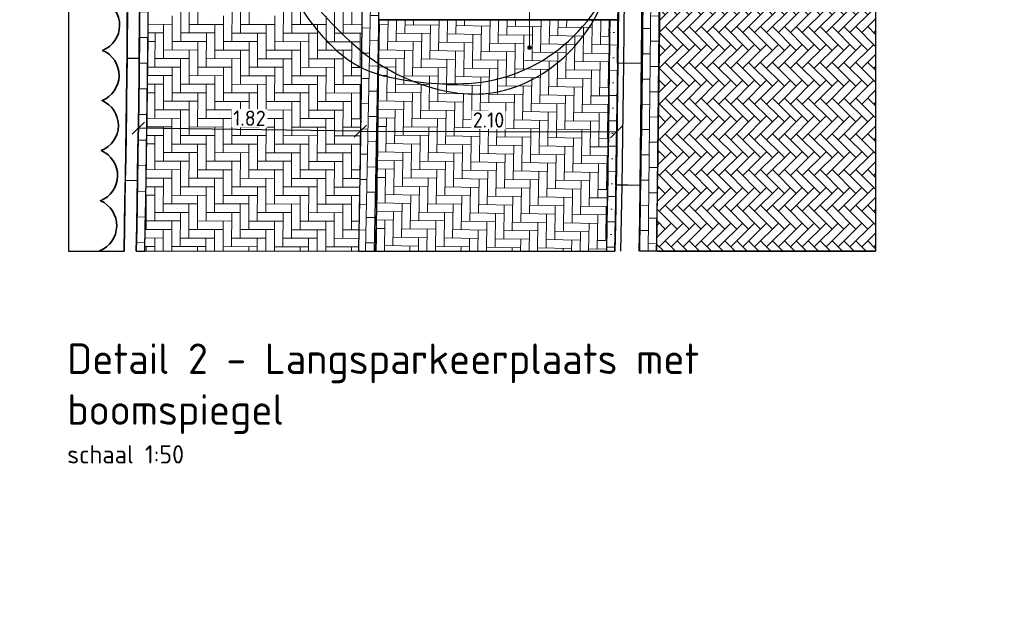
# Model space of a CAD drawing. Header units: metres. Extents: x -890 to 5635, y -951 to 6976.
# Tile 26 of 58: x 34.5 to 42.57, y 10.05 to 14.84. Entities that reach past the tile are written whole.
import ezdxf
from ezdxf import colors
from ezdxf.entities.mleader import LeaderData, LeaderLine
from ezdxf.math import Vec2, Vec3

# ---------------------------------------------------------------- set-up
doc = ezdxf.new("R2010")
doc.units = ezdxf.units.M
doc.linetypes.add('VH-GELEIDEBAND_50X200', pattern=[8, 4, -2, 0, -2])
for name, color, linetype in [('N-WE-GR-BOOM_2e_grootte-S', 3, 'Continuous'), ('TB63_BOOM', 3, 'Continuous'), ('TM00_MAATVOERING', 1, 'Continuous')]:
    doc.layers.add(name, color=color, linetype=linetype)
for name, color, linetype, lineweight in [('N-WE-GR-GRAS-A', 11, 'Continuous', 13), ('N-WE-GR-HAAG2-G', 90, 'Continuous', 35), ('N-WE-VH-KANTOPSLUITING_GELEIDEBAND_50 200_250-S', 20, 'Continuous', 25), ('N-WE-VH-KANTOPSLUITING_GELEIDEBAND_50X200-G', 3, 'VH-GELEIDEBAND_50X200', 35), ('N-WE-VH-KANTOPSLUITING_OPSLUITBAND_100X200-G', 3, 'Continuous', 25), ('N-WE-VH-KANTOPSLUITING_OPSLUITBAND_100X200-S', 150, 'Continuous', 25), ('N-WE-VH-KANTOPSLUITING_VOORKANTBAND_GB_50x200-G', 3, 'Continuous', 25), ('N-WE-VH-KANTOPSLUITING_VOORKANTBAND_OB_100x200-G', 3, 'Continuous', 25), ('N-WE-VH-VERHARDING_BETONSTRAATSTEEN-A', 11, 'Continuous', 13), ('N-WE-VH-VERHARDING_BETONSTRAATSTEEN-G', 253, 'Continuous', 35), ('N-WE-VH-VERHARDING_BETONSTRAATSTEEN_DIKFORMAAT-V', 253, 'Continuous', 18), ('N-WE-VH-VERHARDING_STRAATBAKSTEEN-A', 11, 'Continuous', 13), ('N-WE-VH-VERHARDING_STRAATBAKSTEEN-V', 253, 'Continuous', 18), ('X-XX-AL-AANPIJLING-T18', 10, 'Continuous', 18), ('X-XX-AL-T50', 130, 'Continuous', 50)]:
    doc.layers.add(name, color=color, linetype=linetype, lineweight=lineweight)
doc.layers.add('TL00_HULPLAAG', color=211, linetype='Continuous', plot=False)
doc.styles.add('NLCS-ISO', font='NLCS-ISO.ttf')
doc.styles.add('NLCS-ISO-M20-T50', font='NLCS-ISO.ttf', dxfattribs={"height": 0.1})
doc.styles.add('NLCS-ISO-M50-T50', font='NLCS-ISO.ttf', dxfattribs={"height": 0.25})
doc.dimstyles.new('NLCS RODOR-DIM-050', dxfattribs={"dimscale": 0.05, "dimtxt": 2.5, "dimasz": 2, "dimexe": 1.25, "dimexo": 0.625, "dimtad": 1, "dimzin": 1, "dimdsep": 46, "dimtxsty": 'NLCS-ISO', "dimblk": 'OBLIQUE', "dimcen": 0, "dimse1": 1, "dimse2": 1, "dimclrd": 256, "dimclre": 1, "dimclrt": 256, "dimadec": 0, "dimazin": 0, "dimtfac": 1, "dimtmove": 2, "dimatfit": 3, "dimfxl": 1, "dimtfill": 1, "dimtolj": 1, "dimtzin": 0, "dimlwd": -1, "dimlwe": -1, "dimarcsym": 0})

# ---------------------------------------------------------------- blocks, each defined once
blk = doc.blocks.new('SB-BOOM19')
at = {"layer": 'TB63_BOOM', "linetype": 'Continuous'}
blk.add_circle((0, 0), 0.02, dxfattribs=at)
for centre, radius, start, end in [((0.0203, -0.1229), 0.5914, 95.7743, 119.9478), ((0.1213, -0.0898), 0.5712, 106.3689, 124.4478), ((0.095, -0.0002), 0.4778, 86.5891, 106.3683), ((0.0083, -0.0042), 0.472, 51.5393, 95.7734), ((0.1097, 0.2471), 0.2301, 38.2099, 86.5855), ((-0.108, 0.0998), 0.3344, 119.9475, 152.2845), ((0.6931, -0.9235), 1.5821, 124.4458, 130.3031), ((-0.22, -0.0124), 0.6496, 9.9831, 38.21), ((0.0238, 0.0153), 0.4471, 6.0223, 51.5393), ((-0.0365, -0.0633), 0.4542, 130.3005, 141.2454), ((0.2555, -0.0912), 0.745, 152.2851, 172.4004), ((-0.1609, 0.0365), 0.2946, 141.2444, 154.9906), ((0.2238, -0.1429), 0.7191, 154.9924, 163.7785), ((-0.2932, -0.0253), 0.724, 358.8883, 9.9834), ((-0.2601, -0.0021), 0.2152, 163.7797, 199.3828), ((-0.1026, 0.002), 0.5742, 350.2301, 6.0232), ((-0.1145, -0.0418), 0.3717, 172.3996, 201.0285), ((-0.2055, -0.027), 0.6362, 347.0493, 358.8877), ((0.3603, 0.2161), 0.8728, 199.3819, 216.8466), ((0.0664, -0.0271), 0.4027, 331.3474, 350.2303), ((0.1533, 0.0611), 0.6586, 201.0235, 207.8216), ((-0.0266, -0.0682), 0.4527, 316.7622, 347.0499), ((-0.0186, 0.0194), 0.4996, 296.8801, 331.348), ((0.0174, -0.0107), 0.5049, 207.8204, 215.5805), ((-0.1565, -0.1351), 0.2911, 215.5851, 243.3801), ((0.0953, 0.0175), 0.5417, 216.8467, 247.0462), ((0.0673, 0.3116), 0.7907, 243.3844, 260.1468), ((-0.0043, -0.0892), 0.4221, 285.3686, 316.7631), ((0.0075, -0.0323), 0.4417, 260.1457, 296.8807), ((0.0171, -0.1671), 0.3412, 247.0472, 285.3699)]:
    blk.add_arc(centre, radius, start, end, dxfattribs=at)
blk = doc.blocks.new('BOOM RODOR')
at = {"layer": 'TB63_BOOM', "xscale": 3, "yscale": 3}
blk.add_blockref('SB-BOOM19', (0, 0), dxfattribs=at)
blk = doc.blocks.new('SVH-OPSLUITBAND_100X200_L1000_HD-MM')
for p, q in [((0, 100), (1000, 100)), ((0, 0), (0, 100)), ((1000, 0), (1000, 100)), ((0, 0), (1000, 0))]:
    blk.add_line(p, q)
blk = doc.blocks.new('SVH-GELEIDEBAND_50 200X250_L1000_HD-MM')
for p, q in [((0, 200), (1000, 200)), ((0, 0), (0, 200)), ((1000, 0), (1000, 200)), ((0, 150), (1000, 150)), ((0, 0), (1000, 0))]:
    blk.add_line(p, q)
blk = doc.blocks.new('_Oblique')
at = {"color": 0, "linetype": 'ByBlock', "lineweight": -2}
blk.add_line((-0.5, -0.5), (0.5, 0.5), dxfattribs=at)
blk = doc.blocks.new('*D30')
at = {"layer": 'Defpoints', "color": 0, "transparency": 16777216}
for p in [(37.2908, 13.9261), (39.3916, 13.9224), (39.3916, 13.9224)]:
    blk.add_point(p, dxfattribs=at)
at = {"layer": 'TM00_MAATVOERING', "transparency": 16777216}
blk.add_line((37.2908, 13.9261), (39.3916, 13.9224), dxfattribs=at)
at = {"layer": 'TM00_MAATVOERING', "transparency": 16777216, "xscale": 0.1, "yscale": 0.1, "zscale": 0.1}
for p, rotation in [((37.2908, 13.9261), 179.8999999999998), ((39.3916, 13.9224), 359.8999999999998)]:
    blk.add_blockref('_Oblique', p, dxfattribs=dict(at, rotation=rotation))
at = {"layer": 'TM00_MAATVOERING', "transparency": 16777216, "insert": (38.3413, 14.018), "char_height": 0.125, "attachment_point": 5, "rotation": 359.9, "style": 'NLCS-ISO', "bg_fill": 3, "box_fill_scale": 1.1, "bg_fill_color": 256, "bg_fill_true_color": 13158600, "bg_fill_transparency": 0}
blk.add_mtext('\\A1;2.10', dxfattribs=at)
blk = doc.blocks.new('*D31')
at = {"layer": 'Defpoints', "color": 0, "transparency": 16777216}
for p in [(35.4724, 13.9521), (35.4724, 13.9521), (37.2908, 13.9261)]:
    blk.add_point(p, dxfattribs=at)
at = {"layer": 'TM00_MAATVOERING', "transparency": 16777216}
blk.add_line((37.2908, 13.9261), (35.4724, 13.9521), dxfattribs=at)
at = {"layer": 'TM00_MAATVOERING', "transparency": 16777216, "xscale": 0.1, "yscale": 0.1, "zscale": 0.1}
for p, rotation in [((35.4724, 13.9521), 179.178434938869), ((37.2908, 13.9261), 359.178434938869)]:
    blk.add_blockref('_Oblique', p, dxfattribs=dict(at, rotation=rotation))
at = {"layer": 'TM00_MAATVOERING', "transparency": 16777216, "insert": (36.3829, 14.0328), "char_height": 0.125, "attachment_point": 5, "rotation": 359.17843, "style": 'NLCS-ISO', "bg_fill": 3, "box_fill_scale": 1.1, "bg_fill_color": 256, "bg_fill_true_color": 13158600, "bg_fill_transparency": 0}
blk.add_mtext('\\A1;1.82', dxfattribs=at)
blk = doc.blocks.new('_Dot')
at = {"color": 0, "linetype": 'ByBlock', "lineweight": -2}
blk.add_line((-0.5, 0), (-1, 0), dxfattribs=at)
at = {"color": 0, "linetype": 'ByBlock', "const_width": 0.5}
blk.add_lwpolyline([(-0.25, 0, 1), (0.25, 0, 1)], format="xyb", close=True, dxfattribs=at)

msp = doc.modelspace()

# ---------------------------------------------------------------- hatches: boundary and pattern name
at = {"layer": 'N-WE-GR-GRAS-A'}
h = msp.add_hatch(dxfattribs=at)
h.set_pattern_fill('DF-KEPER', color=256, angle=135)
h.set_pattern_definition([(135, (-1, 2), (-0.09758074, 7e-18), [0.276, -0.138]), (45, (-1.14637, 1.85363), (-0.09758074, 3e-17), [0.276, -0.138])])
edge = h.paths.add_edge_path()
edge.add_arc((-158.7715, 16.7491), 198.5246, 358.901166, 359.882748)
edge.add_line((39.7527, 16.3428), (41.5117, 16.3428))
edge.add_line((41.5117, 16.3428), (41.5117, 12.942))
edge.add_line((41.5117, 12.942), (39.7166, 12.942))
h.paths.add_polyline_path([(39.9754, 15.0757), (39.9762, 15.4087), (39.7602, 15.4093), (39.7594, 15.0763)], flags=24)
at = {"layer": 'N-WE-VH-VERHARDING_BETONSTRAATSTEEN-A'}
h = msp.add_hatch(dxfattribs=at)
h.set_pattern_fill('AVH-BSS_DIKFORMAAT_HALFST', color=256, angle=90, pattern_type=2)
h.set_pattern_definition([(359.391957, (37.58839, -181.14729), (0.2080867, 0.101297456), [0.069, -0.069]), (89.391957, (37.58839, -181.14729), (-0.068996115, 0.000732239), [])])
h.paths.add_polyline_path([(39.6127, 16.4131), (39.5753, 12.942), (39.7166, 12.942), (39.751, 16.3457), (39.6833, 16.3451), (39.6827, 16.4137)])
h = msp.add_hatch(dxfattribs=at)
h.set_pattern_fill('AVH-BSS_DIKFORMAAT_HALFST', color=256, pattern_type=2)
h.set_pattern_definition([(358.887, (37.30521, 14.98016), (0.208971, 0.09946), [0.069, -0.069]), (88.887, (37.30521, 14.98016), (-0.068987, 0.00134), [])])
edge = h.paths.add_edge_path()
edge.add_arc((-157.8767, 16.7329), 195.1897, 358.887144, 359.485501, ccw=False)
edge.add_line((37.2763, 12.942), (37.4163, 12.942))
edge.add_arc((-157.8889, 16.733), 195.3419, 358.887968, 359.444794)
edge.add_line((37.4439, 14.8402), (37.4439, 14.9102))
edge.add_line((37.4439, 14.9102), (37.3739, 14.9102))
edge.add_line((37.3739, 14.9102), (37.3739, 14.9802))
edge.add_line((37.3739, 14.9802), (37.3052, 14.9802))
h = msp.add_hatch(dxfattribs=at)
h.set_pattern_fill('AVH-BSS_DIKFORMAAT_ELLEBOOG', color=256, scale=1.01, angle=359.1, pattern_type=2)
h.set_pattern_definition([(359.1, (39.2582, 14.704046), (0.070776, 0.0685868), [0.27876, -0.13938]), (269.1, (39.26148, 14.91309), (0.070776, 0.0685868), [0.27876, -0.13938])])
edge = h.paths.add_edge_path()
edge.add_arc((-360.0748, 19.1836), 397.5424, 359.100387, 359.373991, ccw=False)
edge.add_line((37.4186, 12.942), (39.3101, 12.9419))
edge.add_line((39.3101, 12.9419), (39.3351, 14.8401))
edge.add_line((39.3351, 14.8401), (37.4439, 14.8402))
at = {"layer": 'N-WE-VH-VERHARDING_STRAATBAKSTEEN-A'}
h = msp.add_hatch(dxfattribs=at)
h.set_pattern_fill('AVH-SBS_DIKFORMAAT_HALFST', color=256, angle=89.2, pattern_type=2)
h.set_pattern_definition([(89.2, (39.33376, 14.7361), (-0.0689933, 0.0009634), []), (179.2, (39.33665, 14.94308), (-0.00289, -0.20698), [0.069, -0.069]), (179.2, (39.26622, 14.84055), (-0.00289, -0.20698), [0.069, -0.069]), (89.2, (39.30071, 14.84007), (-0.137987, 0.001927), [0, -0.207, 0, 0]), (89.2, (39.23316, 14.94452), (-0.137987, 0.001927), [0, -0.207, 0, 0])])
edge = h.paths.add_edge_path()
edge.add_arc((-157.8871, 16.733), 197.2301, 358.898623, 359.450117, ccw=False)
edge.add_line((39.3066, 12.942), (39.3766, 12.942))
edge.add_arc((-236.4749, 18.0551), 275.8989, 358.938086, 359.332332)
edge.add_line((39.4053, 14.8402), (39.334, 14.8402))

# ---------------------------------------------------------------- linework, layer by layer
at = {"layer": 'N-WE-GR-HAAG2-G'}
msp.add_lwpolyline([(35.1552, 12.9459, 0.666667), (35.163, 13.3565, 0.666667), (35.1698, 13.767, 0.666667), (35.1758, 14.1776, 0.666667), (35.1809, 14.5882, 0.666667), (35.1851, 14.9988, 0.666667), (35.1884, 15.4094, 0.666667), (35.1909, 15.82, 0.666667), (35.1924, 16.2306, 0.666667), (35.1931, 16.6412, 0.666667), (35.1929, 17.0518, 0.666667), (35.1918, 17.4624, 0.666667), (35.1898, 17.873, 0.666667), (35.1869, 18.2836, 0.666667), (35.1832, 18.6942, 0.666667), (35.1785, 19.1048, 0.666667), (35.173, 19.5154)], format="xyb", dxfattribs=at)
at = {"layer": 'N-WE-VH-KANTOPSLUITING_GELEIDEBAND_50 200_250-S'}
for p, q in [((39.3752, 12.942), (39.3862, 13.4856)), ((39.5862, 13.4815), (39.3862, 13.4856)), ((39.4253, 12.942), (39.4362, 13.4845)), ((39.5753, 12.942), (39.5862, 13.4815))]:
    msp.add_line(p, q, dxfattribs=at)
at = {"layer": 'N-WE-VH-KANTOPSLUITING_GELEIDEBAND_50X200-G'}
msp.add_lwpolyline([(39.3767, 12.942, 0.004487), (39.4129, 16.4826)], format="xyb", dxfattribs=at)
at = {"layer": 'N-WE-VH-KANTOPSLUITING_OPSLUITBAND_100X200-G'}
msp.add_lwpolyline([(35.3729, 19.5246, -0.000598), (35.379, 19.0624, -0.007917), (35.3559, 12.942, -0.007917)], format="xyb", dxfattribs=at)
at = {"layer": 'N-WE-VH-KANTOPSLUITING_OPSLUITBAND_100X200-S'}
for p, q in [((35.3665, 13.5248), (35.3552, 12.942)), ((35.3665, 13.5248), (35.4664, 13.5229)), ((35.4664, 13.5229), (35.4552, 12.942))]:
    msp.add_line(p, q, dxfattribs=at)
at = {"layer": 'N-WE-VH-KANTOPSLUITING_VOORKANTBAND_GB_50x200-G', "flags": 128}
msp.add_lwpolyline([(39.5766, 12.942, 0.004462), (39.6129, 16.4828)], format="xyb", dxfattribs=at)
at = {"layer": 'N-WE-VH-KANTOPSLUITING_VOORKANTBAND_OB_100x200-G'}
msp.add_lwpolyline([(35.4729, 19.5246, -0.000596), (35.479, 19.0636, -0.007915), (35.4559, 12.942, -0.007915)], format="xyb", dxfattribs=at)
at = {"layer": 'N-WE-VH-VERHARDING_BETONSTRAATSTEEN-A', "ltscale": 0.1, "flags": 128}
for points in [[(37.3052, 14.9802), (39.4053, 14.9802), (39.404, 14.8402), (37.4439, 14.8402, -0.00243), (37.4163, 12.942)], [(39.4053, 14.8402), (37.4439, 14.8402, -0.00243), (37.4163, 12.942, -0.00243)], [(39.3066, 12.942, 0.002406), (39.334, 14.8402)]]:
    msp.add_lwpolyline(points, format="xyb", dxfattribs=at)
at = {"layer": 'N-WE-VH-VERHARDING_BETONSTRAATSTEEN-G', "flags": 128}
for points in [[(39.5766, 12.942, 0.004462), (39.6129, 16.4828), (39.7117, 16.4828), (41.3486, 16.4828)], [(39.3766, 12.942, 0.002402), (39.404, 14.8402), (37.4439, 14.8402, -0.00243), (37.4163, 12.942, -0.00243)]]:
    msp.add_lwpolyline(points, format="xyb", dxfattribs=at)
at = {"layer": 'N-WE-VH-VERHARDING_BETONSTRAATSTEEN_DIKFORMAAT-V'}
msp.add_lwpolyline([(39.4053, 14.9802), (37.3052, 14.9802, -0.002611), (37.2763, 12.942, -0.002611)], format="xyb", dxfattribs=at)
at = {"layer": 'N-WE-VH-VERHARDING_STRAATBAKSTEEN-A', "linetype": 'Continuous'}
for p, q in [((35.9608, 15.0816), (35.9603, 14.8015)), ((36.381, 15.0809), (36.3805, 14.8008)), ((35.8906, 15.0117), (35.8901, 14.7316)), ((36.3108, 15.011), (36.3103, 14.7308)), ((36.731, 15.0103), (36.7306, 14.7301)), ((36.8012, 15.0802), (36.8007, 14.8)), ((37.1513, 15.0095), (37.1508, 14.7294)), ((37.2214, 15.0794), (37.2209, 14.7993)), ((35.8205, 14.9418), (35.82, 14.6617)), ((36.2407, 14.9411), (36.2402, 14.6609)), ((36.6609, 14.9403), (36.6604, 14.6602)), ((37.0811, 14.9396), (37.0806, 14.6595)), ((35.7503, 14.8719), (35.7498, 14.5918)), ((36.1705, 14.8712), (36.17, 14.591)), ((36.5907, 14.8704), (36.5902, 14.5903)), ((37.0109, 14.8697), (37.0104, 14.5896)), ((35.5534, 14.8022), (35.7502, 14.8019)), ((35.575, 14.7671), (35.575, 14.7671)), ((35.6452, 14.8371), (35.6452, 14.8371)), ((35.6802, 14.802), (35.6797, 14.5218)), ((35.7851, 14.7668), (35.7851, 14.7668)), ((35.8553, 14.8367), (35.8553, 14.8367)), ((35.8903, 14.8016), (36.1704, 14.8011)), ((35.9952, 14.7664), (35.9952, 14.7664)), ((36.0654, 14.8363), (36.0654, 14.8363)), ((36.1004, 14.8012), (36.0999, 14.5211)), ((36.2054, 14.766), (36.2054, 14.766)), ((36.2755, 14.836), (36.2755, 14.836)), ((36.3105, 14.8009), (36.5906, 14.8004)), ((36.4155, 14.7657), (36.4155, 14.7657)), ((36.4856, 14.8356), (36.4856, 14.8356)), ((36.5206, 14.8005), (36.5201, 14.5204)), ((36.6256, 14.7653), (36.6256, 14.7653)), ((36.6957, 14.8352), (36.6957, 14.8352)), ((36.7307, 14.8001), (37.0108, 14.7997)), ((36.8357, 14.7649), (36.8357, 14.7649)), ((36.9058, 14.8349), (36.9058, 14.8349)), ((36.9408, 14.7998), (36.9403, 14.5196)), ((37.0458, 14.7646), (37.0458, 14.7646)), ((37.1159, 14.8345), (37.1159, 14.8345)), ((37.1509, 14.7994), (37.3032, 14.7991)), ((37.2559, 14.7642), (37.2559, 14.7642)), ((35.5527, 14.7322), (35.68, 14.7319)), ((35.61, 14.7321), (35.6095, 14.4519)), ((35.715, 14.6969), (35.715, 14.6969)), ((35.8201, 14.7317), (36.1002, 14.7312)), ((35.9251, 14.6965), (35.9251, 14.6965)), ((36.0302, 14.7313), (36.0297, 14.4512)), ((36.1352, 14.6961), (36.1352, 14.6961)), ((36.2403, 14.731), (36.5204, 14.7305)), ((36.3453, 14.6958), (36.3453, 14.6958)), ((36.4504, 14.7306), (36.4499, 14.4505)), ((36.5554, 14.6954), (36.5554, 14.6954)), ((36.6605, 14.7302), (36.9407, 14.7297)), ((36.7655, 14.695), (36.7655, 14.695)), ((36.8706, 14.7299), (36.8701, 14.4497)), ((36.9756, 14.6947), (36.9756, 14.6947)), ((37.0807, 14.7295), (37.3025, 14.7291)), ((37.1857, 14.6943), (37.1857, 14.6943)), ((37.2908, 14.7291), (37.2903, 14.449)), ((35.552, 14.6621), (35.6099, 14.662)), ((35.6448, 14.627), (35.6448, 14.627)), ((35.7499, 14.6618), (36.0301, 14.6613)), ((35.8549, 14.6266), (35.8549, 14.6266)), ((35.96, 14.6614), (35.9596, 14.3813)), ((36.065, 14.6262), (36.065, 14.6262)), ((36.1702, 14.6611), (36.4503, 14.6606)), ((36.2751, 14.6259), (36.2751, 14.6259)), ((36.3803, 14.6607), (36.3798, 14.3805)), ((36.4852, 14.6255), (36.4852, 14.6255)), ((36.5904, 14.6603), (36.8705, 14.6598)), ((36.6954, 14.6251), (36.6954, 14.6251)), ((36.8005, 14.66), (36.8, 14.3798)), ((36.9055, 14.6248), (36.9055, 14.6248)), ((37.0106, 14.6596), (37.2907, 14.6591)), ((37.1156, 14.6244), (37.1156, 14.6244)), ((37.2207, 14.6592), (37.2202, 14.3791)), ((35.5747, 14.557), (35.5747, 14.557)), ((35.6096, 14.522), (35.8898, 14.5215)), ((35.6798, 14.5919), (35.9599, 14.5914)), ((35.7848, 14.5567), (35.7848, 14.5567)), ((35.8197, 14.5216), (35.8192, 14.2415)), ((35.8899, 14.5915), (35.8894, 14.3114)), ((35.9949, 14.5563), (35.9949, 14.5563)), ((36.0298, 14.5212), (36.31, 14.5207)), ((36.1, 14.5911), (36.3801, 14.5907)), ((36.205, 14.5559), (36.205, 14.5559)), ((36.2399, 14.5209), (36.2395, 14.2407)), ((36.3101, 14.5908), (36.3096, 14.3106)), ((36.4151, 14.5556), (36.4151, 14.5556)), ((36.45, 14.5205), (36.7302, 14.52)), ((36.5202, 14.5904), (36.8003, 14.5899)), ((36.6252, 14.5552), (36.6252, 14.5552)), ((36.6602, 14.5201), (36.6597, 14.24)), ((36.7303, 14.59), (36.7298, 14.3099)), ((36.8353, 14.5548), (36.8353, 14.5548)), ((36.8703, 14.5198), (37.1504, 14.5193)), ((36.9404, 14.5897), (37.2206, 14.5892)), ((37.0454, 14.5545), (37.0454, 14.5545)), ((37.0804, 14.5194), (37.0799, 14.2393)), ((37.1505, 14.5893), (37.15, 14.3092)), ((37.2555, 14.5541), (37.2555, 14.5541)), ((37.2905, 14.519), (37.3004, 14.519)), ((35.5496, 14.452), (35.8196, 14.4516)), ((35.7146, 14.4868), (35.7146, 14.4868)), ((35.7496, 14.4517), (35.7491, 14.1715)), ((35.9247, 14.4864), (35.9247, 14.4864)), ((35.9597, 14.4513), (36.2398, 14.4508)), ((36.1348, 14.486), (36.1348, 14.486)), ((36.1698, 14.4509), (36.1693, 14.1708)), ((36.3449, 14.4857), (36.3449, 14.4857)), ((36.3799, 14.4506), (36.66, 14.4501)), ((36.555, 14.4853), (36.555, 14.4853)), ((36.59, 14.4502), (36.5895, 14.1701)), ((36.7651, 14.4849), (36.7651, 14.4849)), ((36.8001, 14.4498), (37.0802, 14.4494)), ((36.9752, 14.4846), (36.9752, 14.4846)), ((37.0102, 14.4495), (37.0097, 14.1693)), ((37.1854, 14.4842), (37.1854, 14.4842)), ((37.2203, 14.4491), (37.2996, 14.449)), ((35.5488, 14.382), (35.7495, 14.3816)), ((35.6445, 14.4168), (35.6445, 14.4168)), ((35.6794, 14.3818), (35.6789, 14.1016)), ((35.8546, 14.4165), (35.8546, 14.4165)), ((35.8895, 14.3814), (36.1697, 14.3809)), ((36.0647, 14.4161), (36.0647, 14.4161)), ((36.0996, 14.381), (36.0991, 14.1009)), ((36.2748, 14.4157), (36.2748, 14.4157)), ((36.3097, 14.3807), (36.5899, 14.3802)), ((36.4849, 14.4154), (36.4849, 14.4154)), ((36.5198, 14.3803), (36.5193, 14.1002)), ((36.695, 14.415), (36.695, 14.415)), ((36.7299, 14.3799), (37.0101, 14.3794)), ((36.9051, 14.4146), (36.9051, 14.4146)), ((36.94, 14.3796), (36.9396, 14.0994)), ((37.1152, 14.4143), (37.1152, 14.4143)), ((37.1502, 14.3792), (37.2988, 14.3789)), ((35.5479, 14.312), (35.6793, 14.3117)), ((35.5743, 14.3469), (35.5743, 14.3469)), ((35.6093, 14.3119), (35.6088, 14.0317)), ((35.7143, 14.2767), (35.7143, 14.2767)), ((35.7844, 14.3466), (35.7844, 14.3466)), ((35.8194, 14.3115), (36.0995, 14.311)), ((35.9244, 14.2763), (35.9244, 14.2763)), ((35.9945, 14.3462), (35.9945, 14.3462)), ((36.0295, 14.3111), (36.029, 14.031)), ((36.1345, 14.2759), (36.1345, 14.2759)), ((36.2046, 14.3458), (36.2046, 14.3458)), ((36.2396, 14.3108), (36.5197, 14.3103)), ((36.3446, 14.2756), (36.3446, 14.2756)), ((36.4147, 14.3455), (36.4147, 14.3455)), ((36.4497, 14.3104), (36.4492, 14.0303)), ((36.5547, 14.2752), (36.5547, 14.2752)), ((36.6248, 14.3451), (36.6248, 14.3451)), ((36.6598, 14.31), (36.9399, 14.3095)), ((36.7648, 14.2748), (36.7648, 14.2748)), ((36.8349, 14.3447), (36.8349, 14.3447)), ((36.8699, 14.3097), (36.8694, 14.0295)), ((36.9749, 14.2745), (36.9749, 14.2745)), ((37.045, 14.3444), (37.045, 14.3444)), ((37.08, 14.3093), (37.2979, 14.3089)), ((37.185, 14.2741), (37.185, 14.2741)), ((37.2551, 14.344), (37.2551, 14.344)), ((37.2901, 14.3089), (37.2896, 14.0288)), ((35.547, 14.2419), (35.6091, 14.2418)), ((35.6441, 14.2067), (35.6441, 14.2067)), ((35.7492, 14.2416), (36.0293, 14.2411)), ((35.8542, 14.2064), (35.8542, 14.2064)), ((35.9593, 14.2412), (35.9588, 13.9611)), ((36.0643, 14.206), (36.0643, 14.206)), ((36.1694, 14.2408), (36.4496, 14.2404)), ((36.2744, 14.2056), (36.2744, 14.2056)), ((36.3795, 14.2405), (36.379, 13.9603)), ((36.4845, 14.2053), (36.4845, 14.2053)), ((36.5896, 14.2401), (36.8698, 14.2396)), ((36.6946, 14.2049), (36.6946, 14.2049)), ((36.7997, 14.2397), (36.7992, 13.9596)), ((36.9047, 14.2045), (36.9047, 14.2045)), ((37.0098, 14.2394), (37.29, 14.2389)), ((37.1148, 14.2042), (37.1148, 14.2042)), ((37.2199, 14.239), (37.2195, 13.9589)), ((35.5739, 14.1368), (35.5739, 14.1368)), ((35.6791, 14.1717), (35.9592, 14.1712)), ((35.784, 14.1365), (35.784, 14.1365)), ((35.8892, 14.1713), (35.8887, 13.8912)), ((35.9941, 14.1361), (35.9941, 14.1361)), ((36.0993, 14.1709), (36.3794, 14.1704)), ((36.2043, 14.1357), (36.2043, 14.1357)), ((36.3094, 14.1706), (36.3089, 13.8904)), ((36.4144, 14.1354), (36.4144, 14.1354)), ((36.5195, 14.1702), (36.7996, 14.1697)), ((36.6245, 14.135), (36.6245, 14.135)), ((36.7296, 14.1698), (36.7291, 13.8897)), ((36.8346, 14.1346), (36.8346, 14.1346)), ((36.9397, 14.1695), (37.2198, 14.169)), ((37.0447, 14.1343), (37.0447, 14.1343)), ((37.1498, 14.1691), (37.1493, 13.889)), ((37.2548, 14.1339), (37.2548, 14.1339)), ((35.6089, 14.1018), (35.889, 14.1013)), ((35.7139, 14.0666), (35.7139, 14.0666)), ((35.819, 14.1014), (35.8185, 13.8212)), ((35.924, 14.0662), (35.924, 14.0662)), ((36.0291, 14.101), (36.3092, 14.1005)), ((36.1341, 14.0658), (36.1341, 14.0658)), ((36.2392, 14.1007), (36.2387, 13.8205)), ((36.3442, 14.0655), (36.3442, 14.0655)), ((36.4493, 14.1003), (36.7295, 14.0998)), ((36.5543, 14.0651), (36.5543, 14.0651)), ((36.6594, 14.0999), (36.6589, 13.8198)), ((36.7644, 14.0647), (36.7644, 14.0647)), ((36.8695, 14.0996), (37.1497, 14.0991)), ((36.9745, 14.0644), (36.9745, 14.0644)), ((37.0796, 14.0992), (37.0791, 13.819)), ((37.1846, 14.064), (37.1846, 14.064)), ((37.2897, 14.0988), (37.2953, 14.0988)), ((35.5432, 13.9618), (35.7487, 13.9614)), ((35.5442, 14.0318), (35.8189, 14.0314)), ((35.6437, 13.9966), (35.6437, 13.9966)), ((35.6787, 13.9616), (35.6782, 13.6814)), ((35.7488, 14.0315), (35.7484, 13.7513)), ((35.8538, 13.9963), (35.8538, 13.9963)), ((35.8888, 13.9612), (36.1689, 13.9607)), ((35.9589, 14.0311), (36.2391, 14.0306)), ((36.0639, 13.9959), (36.0639, 13.9959)), ((36.0989, 13.9608), (36.0984, 13.6807)), ((36.1691, 14.0307), (36.1686, 13.7506)), ((36.274, 13.9955), (36.274, 13.9955)), ((36.309, 13.9605), (36.5891, 13.96)), ((36.3792, 14.0304), (36.6593, 14.0299)), ((36.4841, 13.9952), (36.4841, 13.9952)), ((36.5191, 13.9601), (36.5186, 13.68)), ((36.5893, 14.03), (36.5888, 13.7499)), ((36.6943, 13.9948), (36.6943, 13.9948)), ((36.7292, 13.9597), (37.0093, 13.9592)), ((36.7994, 14.0296), (37.0795, 14.0292)), ((36.9044, 13.9944), (36.9044, 13.9944)), ((36.9393, 13.9594), (36.9388, 13.6792)), ((37.0095, 14.0293), (37.009, 13.7491)), ((37.1145, 13.9941), (37.1145, 13.9941)), ((37.1494, 13.959), (37.2934, 13.9587)), ((37.2196, 14.0289), (37.2943, 14.0288)), ((35.5422, 13.8918), (35.6786, 13.8915)), ((35.5736, 13.9267), (35.5736, 13.9267)), ((35.6085, 13.8916), (35.608, 13.6115)), ((35.7837, 13.9264), (35.7837, 13.9264)), ((35.8186, 13.8913), (36.0988, 13.8908)), ((35.9938, 13.926), (35.9938, 13.926)), ((36.0287, 13.8909), (36.0282, 13.6108)), ((36.2039, 13.9256), (36.2039, 13.9256)), ((36.2388, 13.8905), (36.519, 13.8901)), ((36.414, 13.9253), (36.414, 13.9253)), ((36.4489, 13.8902), (36.4485, 13.61)), ((36.6241, 13.9249), (36.6241, 13.9249)), ((36.6591, 13.8898), (36.9392, 13.8893)), ((36.8342, 13.9245), (36.8342, 13.9245)), ((36.8692, 13.8894), (36.8687, 13.6093)), ((37.0443, 13.9242), (37.0443, 13.9242)), ((37.0793, 13.8891), (37.2924, 13.8887)), ((37.2544, 13.9238), (37.2544, 13.9238)), ((37.2894, 13.8887), (37.289, 13.6631)), ((35.5412, 13.8217), (35.6084, 13.8216)), ((35.7135, 13.8564), (35.7135, 13.8564)), ((35.7485, 13.8214), (36.0286, 13.8209)), ((35.9236, 13.8561), (35.9236, 13.8561)), ((35.9586, 13.821), (35.9581, 13.5409)), ((36.1337, 13.8557), (36.1337, 13.8557)), ((36.1687, 13.8206), (36.4488, 13.8201)), ((36.3438, 13.8553), (36.3438, 13.8553)), ((36.3788, 13.8203), (36.3783, 13.5401)), ((36.5539, 13.855), (36.5539, 13.855)), ((36.5889, 13.8199), (36.869, 13.8194)), ((36.764, 13.8546), (36.764, 13.8546)), ((36.799, 13.8195), (36.7985, 13.5394)), ((36.9741, 13.8542), (36.9741, 13.8542)), ((37.0091, 13.8192), (37.2892, 13.8187)), ((37.1843, 13.8539), (37.1843, 13.8539)), ((37.2192, 13.8188), (37.2187, 13.5387)), ((35.5732, 13.7166), (35.5732, 13.7166)), ((35.6434, 13.7865), (35.6434, 13.7865)), ((35.6783, 13.7515), (35.9585, 13.751)), ((35.7833, 13.7163), (35.7833, 13.7163)), ((35.8535, 13.7862), (35.8535, 13.7862)), ((35.8884, 13.7511), (35.8879, 13.4709)), ((35.9934, 13.7159), (35.9934, 13.7159)), ((36.0636, 13.7858), (36.0636, 13.7858)), ((36.0985, 13.7507), (36.3787, 13.7502)), ((36.2035, 13.7155), (36.2035, 13.7155)), ((36.2737, 13.7854), (36.2737, 13.7854)), ((36.3086, 13.7504), (36.3081, 13.4702)), ((36.4136, 13.7152), (36.4136, 13.7152)), ((36.4838, 13.7851), (36.4838, 13.7851)), ((36.5187, 13.75), (36.7989, 13.7495)), ((36.6237, 13.7148), (36.6237, 13.7148)), ((36.6939, 13.7847), (36.6939, 13.7847)), ((36.7288, 13.7496), (36.7284, 13.4695)), ((36.8338, 13.7144), (36.8338, 13.7144)), ((36.904, 13.7843), (36.904, 13.7843)), ((36.9389, 13.7493), (37.2191, 13.7488)), ((37.0439, 13.7141), (37.0439, 13.7141)), ((37.1141, 13.784), (37.1141, 13.784)), ((37.1491, 13.7489), (37.1486, 13.4687)), ((37.254, 13.7137), (37.254, 13.7137)), ((35.6082, 13.6815), (35.8883, 13.6811)), ((35.7132, 13.6463), (35.7132, 13.6463)), ((35.8183, 13.6812), (35.8178, 13.401)), ((35.9233, 13.646), (35.9233, 13.646)), ((36.0284, 13.6808), (36.3085, 13.6803)), ((36.1334, 13.6456), (36.1334, 13.6456)), ((36.2385, 13.6804), (36.238, 13.4003)), ((36.3435, 13.6452), (36.3435, 13.6452)), ((36.4486, 13.6801), (36.7287, 13.6796)), ((36.5536, 13.6449), (36.5536, 13.6449)), ((36.6587, 13.6797), (36.6582, 13.3996)), ((36.7637, 13.6445), (36.7637, 13.6445)), ((36.8688, 13.6793), (37.1489, 13.6789)), ((36.9738, 13.6441), (36.9738, 13.6441)), ((37.0789, 13.679), (37.0784, 13.3988)), ((37.1839, 13.6438), (37.1839, 13.6438)), ((37.289, 13.6786), (37.2892, 13.6786)), ((35.538, 13.6193), (35.5379, 13.5416)), ((35.538, 13.6116), (35.8181, 13.6111)), ((35.643, 13.5764), (35.643, 13.5764)), ((35.7481, 13.6113), (35.7476, 13.3311)), ((35.8531, 13.5761), (35.8531, 13.5761)), ((35.9582, 13.6109), (36.2384, 13.6104)), ((36.0632, 13.5757), (36.0632, 13.5757)), ((36.1683, 13.6105), (36.1678, 13.3304)), ((36.2733, 13.5753), (36.2733, 13.5753)), ((36.3784, 13.6102), (36.6586, 13.6097)), ((36.4834, 13.575), (36.4834, 13.575)), ((36.5885, 13.6098), (36.588, 13.3297)), ((36.6935, 13.5746), (36.6935, 13.5746)), ((36.7986, 13.6094), (37.0788, 13.6089)), ((36.9036, 13.5742), (36.9036, 13.5742)), ((37.0087, 13.6091), (37.0082, 13.3289)), ((37.1137, 13.5739), (37.1137, 13.5739)), ((37.2188, 13.6087), (37.2881, 13.6086)), ((35.5356, 13.4716), (35.6778, 13.4713)), ((35.5368, 13.5416), (35.748, 13.5412)), ((35.5728, 13.5065), (35.5728, 13.5065)), ((35.6078, 13.4714), (35.6073, 13.1913)), ((35.678, 13.5414), (35.6775, 13.2612)), ((35.7829, 13.5062), (35.7829, 13.5062)), ((35.8179, 13.4711), (36.098, 13.4706)), ((35.8881, 13.541), (36.1682, 13.5405)), ((35.993, 13.5058), (35.993, 13.5058)), ((36.028, 13.4707), (36.0275, 13.1906)), ((36.0982, 13.5406), (36.0977, 13.2605)), ((36.2032, 13.5054), (36.2032, 13.5054)), ((36.2381, 13.4703), (36.5182, 13.4698)), ((36.3083, 13.5403), (36.5884, 13.5398)), ((36.4133, 13.5051), (36.4133, 13.5051)), ((36.4482, 13.47), (36.4477, 13.1898)), ((36.5184, 13.5399), (36.5179, 13.2597)), ((36.6234, 13.5047), (36.6234, 13.5047)), ((36.6583, 13.4696), (36.9385, 13.4691)), ((36.7285, 13.5395), (37.0086, 13.539)), ((36.8335, 13.5043), (36.8335, 13.5043)), ((36.8684, 13.4692), (36.8679, 13.1891)), ((36.9386, 13.5392), (36.9381, 13.259)), ((37.0436, 13.504), (37.0436, 13.504)), ((37.0785, 13.4689), (37.2858, 13.4685)), ((37.1487, 13.5388), (37.287, 13.5385)), ((37.2537, 13.5036), (37.2537, 13.5036)), ((35.5344, 13.4015), (35.6077, 13.4014)), ((35.5376, 13.4015), (35.5371, 13.1214)), ((35.7128, 13.4362), (35.7128, 13.4362)), ((35.7477, 13.4012), (36.0279, 13.4007)), ((35.9229, 13.4359), (35.9229, 13.4359)), ((35.9578, 13.4008), (35.9574, 13.1207)), ((36.133, 13.4355), (36.133, 13.4355)), ((36.168, 13.4004), (36.4481, 13.3999)), ((36.3431, 13.4351), (36.3431, 13.4351)), ((36.3781, 13.4001), (36.3776, 13.1199)), ((36.5532, 13.4348), (36.5532, 13.4348)), ((36.5882, 13.3997), (36.8683, 13.3992)), ((36.7633, 13.4344), (36.7633, 13.4344)), ((36.7983, 13.3993), (36.7978, 13.1192)), ((36.9734, 13.434), (36.9734, 13.434)), ((37.0084, 13.399), (37.2846, 13.3985)), ((37.1835, 13.4337), (37.1835, 13.4337)), ((37.2185, 13.3986), (37.218, 13.1185)), ((35.5332, 13.3315), (35.5375, 13.3315)), ((35.6426, 13.3663), (35.6426, 13.3663)), ((35.6776, 13.3312), (35.9577, 13.3308)), ((35.8527, 13.366), (35.8527, 13.366)), ((35.8877, 13.3309), (35.8872, 13.0507)), ((36.0628, 13.3656), (36.0628, 13.3656)), ((36.0978, 13.3305), (36.3779, 13.33)), ((36.2729, 13.3652), (36.2729, 13.3652)), ((36.3079, 13.3301), (36.3074, 13.05)), ((36.483, 13.3649), (36.483, 13.3649)), ((36.518, 13.3298), (36.7981, 13.3293)), ((36.6932, 13.3645), (36.6932, 13.3645)), ((36.7281, 13.3294), (36.7276, 13.0493)), ((36.9033, 13.3641), (36.9033, 13.3641)), ((36.9382, 13.329), (37.2184, 13.3286)), ((37.1134, 13.3638), (37.1134, 13.3638)), ((37.1483, 13.3287), (37.1478, 13.0485)), ((35.5725, 13.2964), (35.5725, 13.2964)), ((35.6074, 13.2613), (35.8876, 13.2608)), ((35.7124, 13.2261), (35.7124, 13.2261)), ((35.7826, 13.296), (35.7826, 13.296)), ((35.8175, 13.261), (35.817, 12.9808)), ((35.9225, 13.2258), (35.9225, 13.2258)), ((35.9927, 13.2957), (35.9927, 13.2957)), ((36.0276, 13.2606), (36.3078, 13.2601)), ((36.2028, 13.2953), (36.2028, 13.2953)), ((36.2377, 13.2602), (36.2373, 12.9801)), ((36.4129, 13.2949), (36.4129, 13.2949)), ((36.4478, 13.2599), (36.728, 13.2594)), ((36.623, 13.2946), (36.623, 13.2946)), ((36.658, 13.2595), (36.6575, 12.9794)), ((36.8331, 13.2942), (36.8331, 13.2942)), ((36.8681, 13.2591), (37.1482, 13.2586)), ((37.0432, 13.2938), (37.0432, 13.2938)), ((37.0782, 13.2588), (37.0777, 12.9786)), ((37.2533, 13.2935), (37.2533, 13.2935)), ((35.5373, 13.1914), (35.8174, 13.1909)), ((35.6423, 13.1562), (35.6423, 13.1562)), ((35.7474, 13.1911), (35.7469, 12.942)), ((35.8524, 13.1559), (35.8524, 13.1559)), ((35.9575, 13.1907), (36.2376, 13.1902)), ((36.0625, 13.1555), (36.0625, 13.1555)), ((36.1326, 13.2254), (36.1326, 13.2254)), ((36.1676, 13.1903), (36.1672, 12.942)), ((36.2726, 13.1551), (36.2726, 13.1551)), ((36.3427, 13.225), (36.3427, 13.225)), ((36.3777, 13.19), (36.6578, 13.1895)), ((36.4827, 13.1548), (36.4827, 13.1548)), ((36.5528, 13.2247), (36.5528, 13.2247)), ((36.5878, 13.1896), (36.5874, 12.942)), ((36.6928, 13.1544), (36.6928, 13.1544)), ((36.7629, 13.2243), (36.7629, 13.2243)), ((36.7979, 13.1892), (37.078, 13.1887)), ((36.9029, 13.154), (36.9029, 13.154)), ((36.973, 13.2239), (36.973, 13.2239)), ((37.008, 13.1889), (37.0076, 12.942)), ((37.113, 13.1537), (37.113, 13.1537)), ((37.1832, 13.2236), (37.1832, 13.2236)), ((37.2181, 13.1885), (37.2809, 13.1884)), ((35.5294, 13.1214), (35.7473, 13.121)), ((35.5721, 13.0863), (35.5721, 13.0863)), ((35.6772, 13.1211), (35.6769, 12.942)), ((35.7822, 13.0859), (35.7822, 13.0859)), ((35.8873, 13.1208), (36.1675, 13.1203)), ((35.9923, 13.0856), (35.9923, 13.0856)), ((36.0974, 13.1204), (36.0971, 12.942)), ((36.2024, 13.0852), (36.2024, 13.0852)), ((36.3075, 13.12), (36.5877, 13.1196)), ((36.4125, 13.0848), (36.4125, 13.0848)), ((36.5176, 13.1197), (36.5173, 12.942)), ((36.6226, 13.0845), (36.6226, 13.0845)), ((36.7277, 13.1193), (37.0079, 13.1188)), ((36.8327, 13.0841), (36.8327, 13.0841)), ((36.9378, 13.1189), (36.9375, 12.942)), ((37.0428, 13.0837), (37.0428, 13.0837)), ((37.148, 13.1186), (37.2796, 13.1183)), ((37.2529, 13.0834), (37.2529, 13.0834)), ((35.528, 13.0514), (35.6771, 13.0511)), ((35.6071, 13.0512), (35.6069, 12.942)), ((35.7121, 13.016), (35.7121, 13.016)), ((35.8172, 13.0509), (36.0973, 13.0504)), ((35.9222, 13.0157), (35.9222, 13.0157)), ((36.0273, 13.0505), (36.0271, 12.942)), ((36.1323, 13.0153), (36.1323, 13.0153)), ((36.2374, 13.0501), (36.5175, 13.0496)), ((36.3424, 13.0149), (36.3424, 13.0149)), ((36.4475, 13.0498), (36.4473, 12.942)), ((36.5525, 13.0146), (36.5525, 13.0146)), ((36.6576, 13.0494), (36.9377, 13.0489)), ((36.7626, 13.0142), (36.7626, 13.0142)), ((36.8677, 13.049), (36.8675, 12.942)), ((36.9727, 13.0138), (36.9727, 13.0138)), ((37.0778, 13.0487), (37.2783, 13.0483)), ((37.1828, 13.0135), (37.1828, 13.0135)), ((35.5267, 12.9813), (35.6069, 12.9812)), ((35.5369, 12.9813), (35.5368, 12.942)), ((35.6419, 12.9461), (35.6419, 12.9461)), ((35.747, 12.981), (36.0271, 12.9805)), ((35.852, 12.9457), (35.852, 12.9457)), ((35.9571, 12.9806), (35.957, 12.942)), ((36.0621, 12.9454), (36.0621, 12.9454)), ((36.1672, 12.9802), (36.4474, 12.9797)), ((36.2722, 12.945), (36.2722, 12.945)), ((36.3773, 12.9799), (36.3773, 12.942)), ((36.4823, 12.9446), (36.4823, 12.9446)), ((36.5874, 12.9795), (36.8676, 12.979)), ((36.6924, 12.9443), (36.6924, 12.9443)), ((36.7975, 12.9791), (36.7975, 12.942)), ((36.9025, 12.9439), (36.9025, 12.9439)), ((37.0076, 12.9787), (37.277, 12.9783)), ((37.1126, 12.9435), (37.1126, 12.9435)), ((37.2177, 12.9784), (37.2177, 12.942))]:
    msp.add_line(p, q, dxfattribs=at)
at = {"layer": 'N-WE-VH-VERHARDING_STRAATBAKSTEEN-A', "ltscale": 0.1, "flags": 128}
msp.add_lwpolyline([(35.5429, 19.5246, -0.000595), (35.549, 19.0644, -0.007913), (35.5259, 12.942, -0.007913)], format="xyb", dxfattribs=at)
at = {"layer": 'N-WE-VH-VERHARDING_STRAATBAKSTEEN-A', "flags": 128}
msp.add_lwpolyline([(35.5429, 19.5246, -0.008508), (35.5259, 12.942), (37.2763, 12.942, 0.0027), (37.3042, 14.9102), (37.2352, 14.9102), (37.2352, 16.5502), (38.8752, 16.5502), (38.8752, 14.9802), (39.3353, 14.9802, 0.005761), (39.3233, 19.5246)], format="xyb", close=True, dxfattribs=at)
for points in [[(35.4823, 14.6939), (35.4844, 14.9039), (35.5544, 14.9032), (35.5523, 14.6932)], [(35.48, 14.484), (35.4823, 14.6939), (35.5523, 14.6932), (35.55, 14.4832)], [(35.4774, 14.274), (35.48, 14.484), (35.55, 14.4831), (35.5474, 14.2731)], [(35.4747, 14.064), (35.4774, 14.274), (35.5474, 14.273), (35.5447, 14.0631)], [(35.4716, 13.854), (35.4747, 14.064), (35.5447, 14.063), (35.5416, 13.853)], [(35.4684, 13.644), (35.4716, 13.854), (35.5416, 13.8529), (35.5384, 13.643)], [(35.4649, 13.4341), (35.4684, 13.644), (35.5384, 13.6429), (35.5349, 13.4329)], [(35.4612, 13.2241), (35.4649, 13.4341), (35.5349, 13.4328), (35.5312, 13.2229)], [(35.4573, 13.0141), (35.4612, 13.2241), (35.5312, 13.2228), (35.5273, 13.0128)]]:
    msp.add_lwpolyline(points, close=True, dxfattribs=at)
msp.add_lwpolyline([(35.4559, 12.942), (35.4573, 13.0141), (35.5273, 13.0128), (35.5259, 12.942)], dxfattribs=at)
at = {"layer": 'N-WE-VH-VERHARDING_STRAATBAKSTEEN-V', "flags": 128}
for points in [[(35.4729, 19.5246, -0.008511), (35.4559, 12.942, -0.008511)], [(37.2763, 12.942, 0.002521), (37.3046, 14.9102), (37.3052, 16.4802), (38.8052, 16.4802), (38.8052, 14.9802), (39.3353, 14.9802), (39.4053, 14.9802), (39.4129, 16.4826), (39.4117, 17.4826, 0.002588), (39.3933, 19.5246)]]:
    msp.add_lwpolyline(points, format="xyb", dxfattribs=at)
at = {"layer": 'TL00_HULPLAAG', "flags": 128}
msp.add_lwpolyline([(39.6127, 16.4128), (39.6827, 16.4124), (39.6827, 16.3428), (39.7527, 16.3428), (39.7166, 12.942), (39.5766, 12.942)], close=True, dxfattribs=at)
msp.add_lwpolyline([(39.7166, 12.942, 0.004283), (39.7527, 16.3428), (41.5117, 16.3428), (41.5117, 12.942), (39.7166, 12.942)], format="xyb", dxfattribs=at)
msp.add_lwpolyline([(39.7266, 12.942), (41.5117, 12.942)], dxfattribs=at)

# ---------------------------------------------------------------- block references
at = {"layer": 'N-WE-GR-BOOM_2e_grootte-S', "rotation": 13.23284235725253}
msp.add_blockref('BOOM RODOR', (38.0552, 15.7302), dxfattribs=at)
at = {"layer": 'N-WE-VH-KANTOPSLUITING_GELEIDEBAND_50 200_250-S', "xscale": 0.000999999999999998, "yscale": 0.000999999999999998, "zscale": 0.000999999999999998}
for p, rotation in [((39.5989, 14.4814), 89.42088486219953), ((39.585, 13.4815), 89.13207320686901)]:
    msp.add_blockref('SVH-GELEIDEBAND_50 200X250_L1000_HD-MM', p, dxfattribs=dict(at, rotation=rotation))
at = {"layer": 'N-WE-VH-KANTOPSLUITING_OPSLUITBAND_100X200-S', "xscale": 0.001, "yscale": 0.001, "zscale": 0.001}
for p, rotation in [((35.3893, 15.5247), 269.4838631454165), ((35.3805, 14.5247), 269.1874238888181)]:
    msp.add_blockref('SVH-OPSLUITBAND_100X200_L1000_HD-MM', p, dxfattribs=dict(at, rotation=rotation))

# ---------------------------------------------------------------- texts
at = {"layer": 'X-XX-AL-T50', "ltscale": 0.5, "insert": (34.8904, 12.1869), "char_height": 0.25, "width": 6.050701, "attachment_point": 1, "style": 'NLCS-ISO-M50-T50'}
msp.add_mtext('{\\C4;Detail 2 - Langsparkeerplaats met boomspiegel\\P\\H0.6x;\\C3;schaal 1:50}', dxfattribs=at)

# ---------------------------------------------------------------- leaders
at = {"layer": 'X-XX-AL-AANPIJLING-T18'}
ml = msp.add_multileader_mtext('Standard', dxfattribs=at)
ml.set_content('betonstraatstenen, elleboogverband, dikformaat, type: Keranova Ocra', color=2, style='NLCS-ISO-M20-T50')
ml.set_leader_properties(color=256, linetype='ByLayer', lineweight=-1)
ml.set_arrow_properties(name='DOT')
ml.build(insert=Vec2(0, 0))
ml.multileader.update_dxf_attribs({"text_left_attachment_type": 3, "text_right_attachment_type": 5, "dogleg_length": 0.036, "arrow_head_size": 0.036})
ctx = ml.context
ctx.base_point, ctx.char_height, ctx.arrow_head_size, ctx.landing_gap_size, ctx.plane_origin, ctx.plane_x_axis, ctx.plane_y_axis = Vec3(38.676, 20.0606), 0.09, 0.036, 0.045, Vec3(38.676, 14.611), Vec3(0, 1), Vec3(-1, 0)
ctx.left_attachment, ctx.right_attachment = 3, 5
notes = []
notes.append((ctx, [(0, (1, 1, 0), (38.676, 20.0246), (0, 1), 0.036, [(0, [(38.676, 14.611)], 0, [])])]))
ctx.mtext.insert, ctx.mtext.text_direction, ctx.mtext.rotation, ctx.mtext.flow_direction = Vec3(38.6175, 20.1056), Vec3(0, 1), 1.570796, 5
for ctx, leaders in notes:
    for number, flags, end, landing, length, lines in leaders:
        leader = LeaderData()
        leader.index, (leader.has_last_leader_line, leader.has_dogleg_vector, leader.attachment_direction) = number, flags
        leader.last_leader_point, leader.dogleg_vector, leader.dogleg_length = Vec3(end), Vec3(landing), length
        for number, points, colour, breaks in lines:
            line = LeaderLine()
            line.index, line.vertices, line.color, line.breaks = number, Vec3.list(points), colors.encode_raw_color(colour), breaks
            leader.lines.append(line)
        ctx.leaders.append(leader)

# ---------------------------------------------------------------- next in the draw order: dimensions: what is measured, and where the dimension line sits
at = {"layer": 'TM00_MAATVOERING'}
dim = msp.add_aligned_dim(p1=(37.2908, 13.9261), p2=(39.3916, 13.9224), distance=0, dimstyle='NLCS RODOR-DIM-050', dxfattribs=at)
dim.commit()
dim.dimension.update_dxf_attribs({"geometry": '*D30', "text_midpoint": (38.3413, 14.018)})

# ---------------------------------------------------------------- next in the draw order: linework, layer by layer
at = {"layer": 'TL00_HULPLAAG', "flags": 128}
for points in [[(37.4439, 14.8402, -0.001194), (37.4186, 12.942), (39.3101, 12.9419), (39.3351, 14.8401)], [(39.334, 14.8402, -0.002406), (39.3066, 12.942), (39.3766, 12.942, 0.00172), (39.4053, 14.8402)]]:
    msp.add_lwpolyline(points, format="xyb", close=True, dxfattribs=at)

# ---------------------------------------------------------------- next in the draw order: dimensions: what is measured, and where the dimension line sits
at = {"layer": 'TM00_MAATVOERING'}
dim = msp.add_aligned_dim(p1=(37.2908, 13.9261), p2=(35.4724, 13.9521), distance=0, dimstyle='NLCS RODOR-DIM-050', dxfattribs=at)
dim.commit()
dim.dimension.update_dxf_attribs({"geometry": '*D31', "text_midpoint": (36.3829, 14.0328)})

# ---------------------------------------------------------------- next in the draw order: linework, layer by layer
msp.add_circle((74.4072, 12.7269), 964.0442)
at = {"layer": 'TL00_HULPLAAG', "flags": 128}
for points in [[(34.9011, 19.5246), (34.9011, 12.942), (35.3559, 12.942, 0.00834), (35.3729, 19.5246)], [(35.4729, 19.5246, -0.008509), (35.4559, 12.9433), (35.5259, 12.942, 0.008508), (35.5429, 19.5246)], [(37.3052, 14.9802, -0.002611), (37.2763, 12.942), (37.4163, 12.942, 0.00243), (37.4439, 14.8402), (37.4439, 14.9102), (37.3739, 14.9102), (37.3739, 14.9802)]]:
    msp.add_lwpolyline(points, format="xyb", close=True, dxfattribs=at)
msp.add_lwpolyline([(35.456, 12.9446, 0.008506), (35.4729, 19.5238)], format="xyb", dxfattribs=at)

doc.saveas('drawing.dxf')
